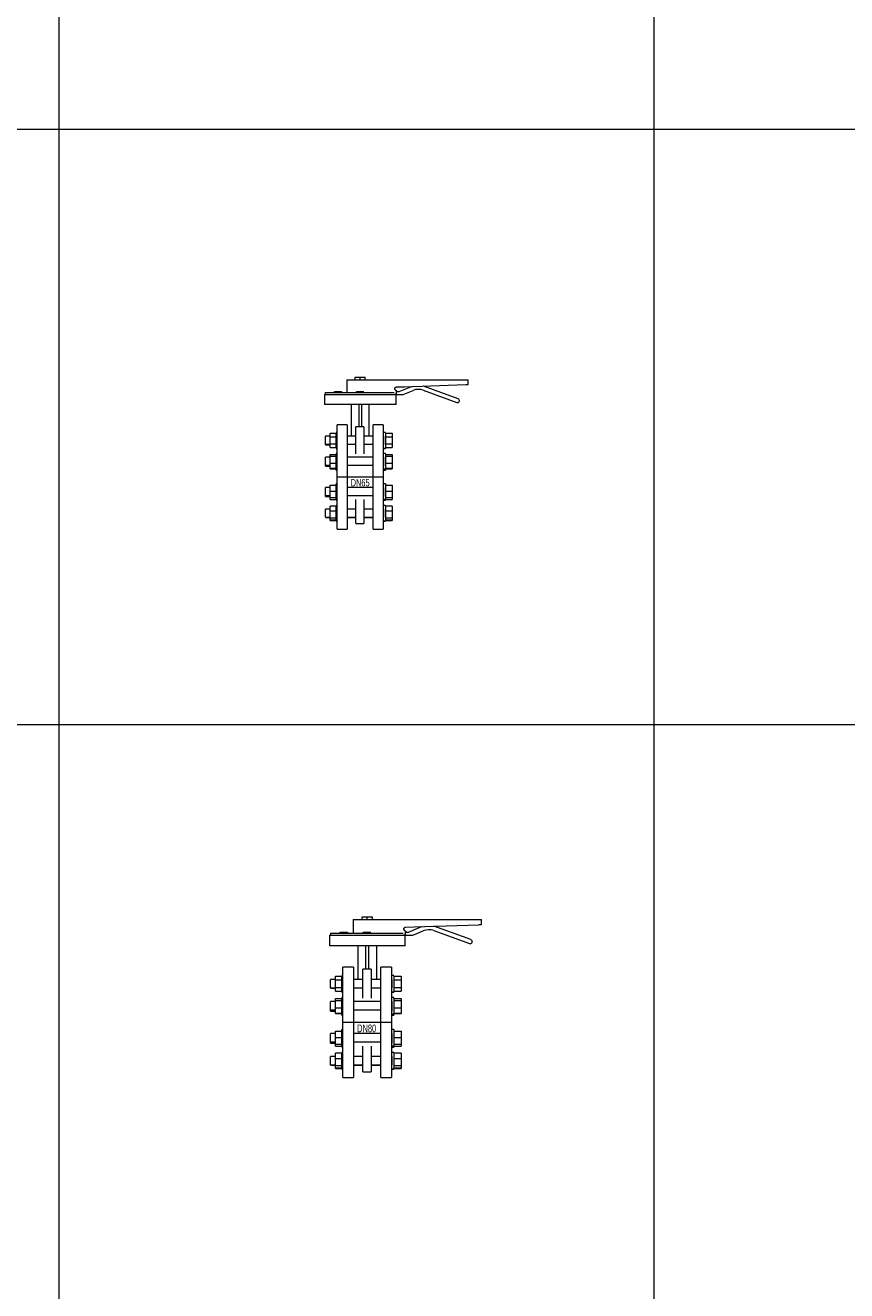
# Model space of a CAD drawing. Header units: millimetres. Extents: x 2339 to 23224, y 1509 to 18979.
# Tile 22 of 124: x 5136 to 6517, y 8258 to 10384. Entities that reach past the tile are written whole.
import ezdxf

# ---------------------------------------------------------------- set-up
doc = ezdxf.new("R2010")
doc.units = ezdxf.units.MM
doc.set_wipeout_variables(frame=1)
doc.layers.get('0').update_dxf_attribs({"lineweight": 0})
doc.styles.add('DISOCP', font='disocp.shx', dxfattribs={"width": 0.6})

# ---------------------------------------------------------------- blocks, each defined once
blk = doc.blocks.new('*U146')
blk.add_wipeout([(-23, -92.5), (-41, -92.5), (-41, -78.8), (-42.9, -78.8), (-42.9, -77.6), (-53.1, -77.4), (-53.1, -72.1), (-61.8, -72.1), (-61.8, -57.2), (-53.1, -57.2), (-53.1, -51.7), (-42.9, -51.7), (-42.9, -50.5), (-41, -50.5), (-41, -41.5), (-42.9, -41.5), (-42.9, -39.8), (-53.1, -39.8), (-53.1, -34.8), (-61.8, -34.8), (-61.8, -18.8), (-53.1, -18.8), (-53.1, -14.6), (-42.9, -14.6), (-42.9, -12.1), (-41, -12.1), (-41, 12.1), (-42.9, 12.1), (-42.9, 14.6), (-53.1, 14.6), (-53.1, 18.8), (-61.8, 18.8), (-61.8, 34.8), (-53.1, 34.8), (-53.1, 39.8), (-42.9, 39.8), (-42.9, 41.5), (-41, 41.5), (-41, 50.5), (-42.9, 50.5), (-42.9, 51.7), (-53.1, 51.7), (-53.1, 57.2), (-61.8, 57.2), (-61.8, 72.1), (-53.1, 72.1), (-53.1, 77.4), (-42.9, 77.4), (-42.9, 78.8), (-41, 78.8), (-41, 92.5), (-23, 92.5), (-23, 72.1), (-16, 72.1), (-16, 128.7), (-63.6, 128.7), (-63.6, 146.5), (-62, 146.5), (-62, 149.9), (-45.6, 149.9), (-45.6, 151.6), (-33.4, 151.6), (-33.4, 149.9), (-23.7, 149.9), (-23.7, 172.6), (-8.7, 172.6), (-8.7, 177.1), (8.7, 177.1), (8.7, 172.6), (192, 172.6), (192.1, 164.3), (112.2, 161.4), (174.1, 138.9), (175.5, 138), (176.2, 136.9), (176.5, 135.5), (176.2, 134.3), (175.8, 133.5), (175, 132.7), (173.5, 132.1), (171.7, 132.2), (112, 154), (108.5, 155), (105.9, 155.3), (103.4, 155.5), (101.1, 155.4), (98.4, 155), (97, 154.6), (94.1, 153.6), (76.5, 146.5), (64.4, 146.5), (64.4, 146.2), (63.6, 146.2), (63.6, 128.7), (16, 128.7), (16, 72.1), (23, 72.1), (23, 92.5), (41, 92.5), (41, 78.8), (44.7, 78.8), (44.7, 77.4), (57, 77.4), (57, 51.7), (44.7, 51.7), (44.7, 50.5), (41, 50.5), (41, 41.5), (44.7, 41.5), (44.7, 39.8), (57, 39.8), (57, 14.6), (44.7, 14.6), (44.7, 12.1), (41, 12.1), (41, -12.1), (44.7, -12.1), (44.7, -14.6), (57, -14.6), (57, -39.8), (44.7, -39.8), (44.7, -41.5), (41, -41.5), (41, -50.5), (44.7, -50.5), (44.7, -51.7), (57, -51.7), (57, -77.4), (44.7, -77.4), (44.7, -78.8), (41, -78.8), (41, -92.5), (23, -92.5), (23, -72.1), (6.6, -72.1), (6.6, -82.9), (-7.5, -82.9), (-7.5, -72.1), (-23, -72.1)])
for p, q in [((-23.7, 172.6), (-23.7, 149.9)), ((-23.7, 172.6), (-9.4, 172.6)), ((-9.4, 172.6), (29.2, 172.6)), ((-8.7, 177.1), (0, 177.1)), ((-8.7, 172.6), (-8.7, 177.1)), ((0, 177.1), (8.7, 177.1)), ((0, 172.6), (0, 177.1)), ((8.7, 172.6), (8.7, 177.1)), ((29.2, 172.6), (78.8, 172.6)), ((64.4, 159.7), (78.8, 160.2)), ((92.3, 160.7), (68.6, 151.1)), ((78.8, 172.6), (187.5, 172.6)), ((78.8, 160.2), (187.5, 164)), ((174.1, 138.9), (112.2, 161.4)), ((187.5, 172.6), (192, 172.6)), ((192.1, 164.3), (192.1, 172.6)), ((-63.6, 146.5), (-63.6, 128.7)), ((-63.6, 146.5), (62.1, 146.5)), ((-62, 149.9), (-62, 146.5)), ((-62, 149.9), (60.4, 149.9)), ((-45.6, 151.6), (-39.5, 151.6)), ((-45.6, 149.9), (-45.6, 151.6)), ((-39.5, 151.6), (-33.4, 151.6)), ((-39.5, 151.6), (-39.5, 149.9)), ((-33.4, 151.6), (-33.4, 149.9)), ((-6.6, 151.6), (-0.5, 151.6)), ((-6.6, 149.9), (-6.6, 151.6)), ((-0.5, 151.6), (5.6, 151.6)), ((-0.5, 149.9), (-0.5, 151.6)), ((5.6, 149.9), (5.6, 151.6)), ((64.4, 146.2), (60.9, 146.2)), ((63.6, 128.7), (63.6, 146.2)), ((64.4, 146.2), (64.4, 151.8)), ((68.6, 151.1), (64.4, 151.1)), ((64.4, 146.5), (76.5, 146.5)), ((76.5, 146.5), (94.1, 153.6)), ((112, 154), (171.7, 132.2)), ((63.6, 128.7), (-63.6, 128.7)), ((-16, 128.7), (-16, 71.9)), ((-2.7, 128.7), (-2.7, 89.2)), ((2.7, 89.2), (2.7, 128.7)), ((16, 72), (16, 128.7)), ((-23, 92.5), (-41, 92.5)), ((-41, 0), (-41, 92.5)), ((-23, 92.5), (-23, 0)), ((41, 92.5), (23, 92.5)), ((23, 0), (23, 92.5)), ((41, 92.5), (41, 0)), ((-53.1, 72.1), (-61.8, 72.1)), ((-61.8, 65.2), (-61.8, 72.1)), ((-53.1, 71.3), (-53.1, 77.4)), ((-53.1, 77.4), (-42.9, 77.4)), ((-53.1, 58.7), (-53.1, 71.3)), ((-53.1, 71.3), (-42.9, 71.3)), ((-41, 78.8), (-42.9, 78.8)), ((-42.9, 65.3), (-42.9, 78.3)), ((-7.5, 72.1), (-23, 72.1)), ((6.6, 89.2), (-7.5, 89.2)), ((-7.5, 74.2), (-7.5, 89.2)), ((-7.5, 40.7), (-7.5, 74.2)), ((6.6, 89.2), (6.6, 74.2)), ((6.6, 74.2), (6.6, 40.7)), ((23, 72.1), (6.6, 72.1)), ((41.2, 72.1), (41.2, 65.2)), ((44.7, 78.8), (41.4, 78.8)), ((41.4, 65.3), (41.4, 78.3)), ((44.7, 78.3), (44.7, 65.3)), ((44.7, 77.4), (57, 77.4)), ((44.7, 71.3), (57, 71.3)), ((57, 77.4), (57, 71.3)), ((57, 71.3), (57, 58.7)), ((-61.8, 58.1), (-61.8, 65.2)), ((-61.8, 58.1), (-53.1, 58.1)), ((-61.8, 57.2), (-61.8, 57.5)), ((-61.8, 57.2), (-53.1, 57.2)), ((-53.1, 52.2), (-53.1, 58.7)), ((-53.1, 58.7), (-42.9, 58.7)), ((-53.1, 52.2), (-42.9, 52.2)), ((-42.9, 51.7), (-53.1, 51.7)), ((-42.9, 51.8), (-42.9, 65.3)), ((-42.9, 50.9), (-42.9, 51.8)), ((-42.9, 51.3), (-41, 51.3)), ((-42.9, 50.5), (-41, 50.5)), ((-23, 58.1), (-7.5, 58.1)), ((6.6, 58.1), (23, 58.1)), ((41.2, 65.2), (41.2, 58.1)), ((41.2, 57.5), (41.2, 57.2)), ((41.4, 51.4), (41.4, 65.3)), ((41.4, 51.3), (44.7, 51.3)), ((41.4, 50.5), (41.4, 51.2)), ((41.4, 50.5), (44.7, 50.5)), ((44.7, 65.3), (44.7, 51.4)), ((44.7, 58.7), (57, 58.7)), ((44.7, 52.2), (57, 52.2)), ((57, 51.7), (44.7, 51.7)), ((44.7, 51.2), (44.7, 50.5)), ((57, 58.7), (57, 52.2)), ((-53.1, 34.8), (-61.8, 34.8)), ((-61.8, 22.9), (-61.8, 34.8)), ((-61.8, 20.8), (-61.8, 22.9)), ((-53.1, 36.7), (-53.1, 39.8)), ((-53.1, 39.8), (-42.9, 39.8)), ((-53.1, 24.6), (-53.1, 36.7)), ((-53.1, 36.7), (-42.9, 36.7)), ((-53.1, 15.5), (-53.1, 24.6)), ((-53.1, 24.6), (-42.9, 24.6)), ((-41, 41.5), (-42.9, 41.5)), ((-42.9, 18.2), (-42.9, 41)), ((23, 34.8), (-23, 34.8)), ((41.2, 34.8), (41.2, 22.9)), ((41.2, 22.9), (41.2, 20.8)), ((44.7, 41.5), (41.4, 41.5)), ((41.4, 18.2), (41.4, 41)), ((44.7, 41), (44.7, 18.2)), ((44.7, 39.8), (57, 39.8)), ((44.7, 36.7), (57, 36.7)), ((44.7, 24.6), (57, 24.6)), ((57, 39.8), (57, 36.7)), ((57, 36.7), (57, 24.6)), ((57, 24.6), (57, 15.5)), ((-61.8, 20.8), (-53.1, 20.8)), ((-61.8, 18.8), (-61.8, 20.7)), ((-61.8, 18.8), (-53.1, 18.8)), ((-53.1, 15.5), (-42.9, 15.5)), ((-53.1, 14.9), (-53.1, 15.5)), ((-53.1, 14.6), (-53.1, 14.9)), ((-42.9, 14.9), (-53.1, 14.9)), ((-53.1, 14.6), (-42.9, 14.6)), ((-42.9, 14.5), (-42.9, 18.2)), ((-42.9, 14.1), (-41, 14.1)), ((-42.9, 12.1), (-42.9, 14)), ((-42.9, 12.5), (-42.9, 12.1)), ((-42.9, 12.1), (-41, 12.1)), ((-41, -92.5), (-41, 0)), ((-41, 0), (41, 0)), ((-23, 20.8), (23, 20.8)), ((-23, 0), (-23, -92.5)), ((23, -92.5), (23, 0)), ((41, 0), (41, -92.5)), ((41.2, 20.7), (41.2, 18.8)), ((41.4, 14.1), (41.4, 18.2)), ((41.4, 14.1), (44.7, 14.1)), ((41.4, 12.1), (41.4, 14)), ((41.4, 12.1), (44.7, 12.1)), ((44.7, 18.2), (44.7, 14.1)), ((44.7, 15.5), (57, 15.5)), ((57, 14.9), (44.7, 14.9)), ((44.7, 14.6), (57, 14.6)), ((44.7, 14), (44.7, 12.1)), ((57, 15.5), (57, 14.9)), ((57, 14.9), (57, 14.6)), ((-53.1, -18.8), (-61.8, -18.8)), ((-61.8, -32.8), (-61.8, -18.8)), ((-53.1, -25.5), (-53.1, -14.6)), ((-53.1, -14.6), (-42.9, -14.6)), ((-41, -12.1), (-42.9, -12.1)), ((-42.9, -39.5), (-42.9, -12.1)), ((-42.9, -12.1), (-42.9, -12.6)), ((23, -18.8), (-23, -18.8)), ((41.2, -18.8), (41.2, -32.8)), ((44.7, -12.1), (41.4, -12.1)), ((41.4, -39.5), (41.4, -12.1)), ((41.4, -12.1), (41.4, -12.6)), ((44.7, -12.6), (44.7, -12.1)), ((44.7, -12.1), (44.7, -39.5)), ((44.7, -14.6), (57, -14.6)), ((57, -14.6), (57, -25.5)), ((-61.8, -32.8), (-53.1, -32.8)), ((-61.8, -34.8), (-61.8, -32.8)), ((-61.8, -34.8), (-53.1, -34.8)), ((-53.1, -36.5), (-53.1, -25.5)), ((-53.1, -25.5), (-42.9, -25.5)), ((-53.1, -36.7), (-53.1, -36.5)), ((-53.1, -36.5), (-42.9, -36.5)), ((-53.1, -36.7), (-42.9, -36.7)), ((-53.1, -39.8), (-53.1, -36.7)), ((-53.1, -39.8), (-42.9, -39.8)), ((-42.9, -39.1), (-42.9, -39.5)), ((-42.9, -39.5), (-41, -39.5)), ((-42.9, -41.1), (-42.9, -39.5)), ((-42.9, -41.5), (-41, -41.5)), ((-23, -32.8), (23, -32.8)), ((-7.5, -67.9), (-7.5, -40.2)), ((6.6, -40.2), (6.6, -67.9)), ((41.2, -32.8), (41.2, -34.8)), ((41.4, -39.5), (44.7, -39.5)), ((41.4, -41.5), (41.4, -39.5)), ((41.4, -41.5), (44.7, -41.5)), ((44.7, -25.5), (57, -25.5)), ((44.7, -36.5), (57, -36.5)), ((44.7, -36.7), (57, -36.7)), ((44.7, -39.5), (44.7, -41.5)), ((44.7, -39.8), (57, -39.8)), ((57, -25.5), (57, -36.5)), ((57, -36.5), (57, -36.7)), ((57, -36.7), (57, -39.8)), ((-53.1, -57.2), (-61.8, -57.2)), ((-61.8, -59.2), (-61.8, -57.2)), ((-61.8, -71.3), (-61.8, -59.2)), ((-53.1, -60.5), (-53.1, -51.7)), ((-42.9, -51.7), (-53.1, -51.7)), ((-53.1, -72.7), (-53.1, -60.5)), ((-53.1, -60.5), (-42.9, -60.5)), ((-41, -50.5), (-42.9, -50.5)), ((-42.9, -54.4), (-42.9, -51.1)), ((-42.9, -77.6), (-42.9, -54.4)), ((-7.5, -57.2), (-23, -57.2)), ((23, -57.2), (6.6, -57.2)), ((41.2, -57.2), (41.2, -59.2)), ((41.2, -59.2), (41.2, -71.3)), ((44.7, -50.5), (41.4, -50.5)), ((41.4, -54.4), (41.4, -51.1)), ((41.4, -78), (41.4, -54.4)), ((44.7, -51.1), (44.7, -54.4)), ((57, -51.7), (44.7, -51.7)), ((44.7, -54.4), (44.7, -78)), ((44.7, -60.5), (57, -60.5)), ((57, -51.7), (57, -60.5)), ((57, -60.5), (57, -72.7)), ((-61.8, -71.3), (-53.1, -71.3)), ((-61.8, -72.1), (-61.8, -71.8)), ((-61.8, -72.1), (-53.1, -72.1)), ((-53.1, -76.2), (-53.1, -72.7)), ((-53.1, -72.7), (-42.9, -72.7)), ((-53.1, -77.4), (-53.1, -76.2)), ((-53.1, -76.2), (-42.9, -76.2)), ((-53.1, -77.4), (-42.9, -77.4)), ((-42.9, -78.4), (-42.9, -77.6)), ((-42.9, -78), (-41, -78)), ((-42.9, -78.8), (-41, -78.8)), ((-23, -71.3), (-7.5, -71.3)), ((-23, -72.1), (-7.5, -72.1)), ((-7.5, -82.9), (-7.5, -67.9)), ((-7.5, -82.9), (6.6, -82.9)), ((6.6, -67.9), (6.6, -82.9)), ((6.6, -71.3), (23, -71.3)), ((6.6, -72.1), (23, -72.1)), ((41.2, -71.8), (41.2, -72.1)), ((41.4, -78), (44.7, -78)), ((41.4, -78.8), (41.4, -78.3)), ((41.4, -78.8), (44.7, -78.8)), ((44.7, -72.7), (57, -72.7)), ((44.7, -76.2), (57, -76.2)), ((44.7, -77.4), (57, -77.4)), ((44.7, -78.3), (44.7, -78.8)), ((57, -72.7), (57, -76.2)), ((57, -76.2), (57, -77.4)), ((-41, -92.5), (-23, -92.5)), ((23, -92.5), (41, -92.5))]:
    blk.add_line(p, q)
at = {"flags": 128}
blk.add_lwpolyline([(187.5, 164), (188.7, 164.1), (189.8, 164.1), (190.8, 164.1), (191.5, 164.2)], dxfattribs=at)
for centre, radius, start, end in [((103.4, 130.5), 25, 70, 112), ((172.9, 135.5), 3.53, 250, 70)]:
    blk.add_arc(centre, radius, start, end)
for points, knots in [([(63.1, 154.1), (62.8, 154.2), (62.3, 154.6), (61.8, 155.3), (61.5, 156.1), (61.4, 157.1), (61.6, 157.9), (62, 158.5), (62.4, 159), (62.8, 159.3), (63.5, 159.6), (64.1, 159.7), (64.4, 159.7)], [0, 0, 0, 0, 0.111111, 0.222222, 0.333333, 0.444444, 0.583333, 0.652778, 0.722222, 0.791667, 0.861111, 1, 1, 1, 1]), ([(64.4, 151.8), (64.4, 152.2), (64.3, 152.8), (63.8, 153.6), (63.3, 153.9), (63.1, 154.1)], [0, 0, 0, 0, 0.4, 0.7, 1, 1, 1, 1]), ([(63.1, 154.1), (63.4, 153.9), (63.9, 153.5), (64.3, 152.7), (64.4, 152.1), (64.4, 151.8)], [0, 0, 0, 0, 0.4, 0.7, 1, 1, 1, 1])]:
    blk.add_open_spline(points, degree=3, knots=knots)
for points in [[(191.5, 164.2), (191.8, 164.2), (192, 164.3), (192.1, 164.3)], [(62.3, 154.6), (62.6, 154.4), (62.8, 154.2), (63.1, 154.1)]]:
    blk.add_open_spline(points, degree=3)
at = {"style": 'DISOCP', "width": 0.7}
blk.add_text('DN65', height=12.96, dxfattribs=at).set_placement((-17, -16.7))
blk = doc.blocks.new('*U145')
blk.add_wipeout([(-23, -92.5), (-41, -92.5), (-41, -78.8), (-42.9, -78.8), (-42.9, -77.6), (-53.1, -77.4), (-53.1, -72.1), (-61.8, -72.1), (-61.8, -57.2), (-53.1, -57.2), (-53.1, -51.7), (-42.9, -51.7), (-42.9, -50.5), (-41, -50.5), (-41, -41.5), (-42.9, -41.5), (-42.9, -39.8), (-53.1, -39.8), (-53.1, -34.8), (-61.8, -34.8), (-61.8, -18.8), (-53.1, -18.8), (-53.1, -14.6), (-42.9, -14.6), (-42.9, -12.1), (-41, -12.1), (-41, 12.1), (-42.9, 12.1), (-42.9, 14.6), (-53.1, 14.6), (-53.1, 18.8), (-61.8, 18.8), (-61.8, 34.8), (-53.1, 34.8), (-53.1, 39.8), (-42.9, 39.8), (-42.9, 41.5), (-41, 41.5), (-41, 50.5), (-42.9, 50.5), (-42.9, 51.7), (-53.1, 51.7), (-53.1, 57.2), (-61.8, 57.2), (-61.8, 72.1), (-53.1, 72.1), (-53.1, 77.4), (-42.9, 77.4), (-42.9, 78.8), (-41, 78.8), (-41, 92.5), (-23, 92.5), (-23, 72.1), (-16, 72.1), (-16, 128.7), (-63.6, 128.7), (-63.6, 146.5), (-62, 146.5), (-62, 149.9), (-45.6, 149.9), (-45.6, 151.6), (-33.4, 151.6), (-33.4, 149.9), (-23.7, 149.9), (-23.7, 172.6), (-8.7, 172.6), (-8.7, 177.1), (8.7, 177.1), (8.7, 172.6), (192, 172.6), (192.1, 164.3), (112.2, 161.4), (174.1, 138.9), (175.5, 138), (176.2, 136.9), (176.5, 135.5), (176.2, 134.3), (175.8, 133.5), (175, 132.7), (173.5, 132.1), (171.7, 132.2), (112, 154), (108.5, 155), (105.9, 155.3), (103.4, 155.5), (101.1, 155.4), (98.4, 155), (97, 154.6), (94.1, 153.6), (76.5, 146.5), (64.4, 146.5), (64.4, 146.2), (63.6, 146.2), (63.6, 128.7), (16, 128.7), (16, 72.1), (23, 72.1), (23, 92.5), (41, 92.5), (41, 78.8), (44.7, 78.8), (44.7, 77.4), (57, 77.4), (57, 51.7), (44.7, 51.7), (44.7, 50.5), (41, 50.5), (41, 41.5), (44.7, 41.5), (44.7, 39.8), (57, 39.8), (57, 14.6), (44.7, 14.6), (44.7, 12.1), (41, 12.1), (41, -12.1), (44.7, -12.1), (44.7, -14.6), (57, -14.6), (57, -39.8), (44.7, -39.8), (44.7, -41.5), (41, -41.5), (41, -50.5), (44.7, -50.5), (44.7, -51.7), (57, -51.7), (57, -77.4), (44.7, -77.4), (44.7, -78.8), (41, -78.8), (41, -92.5), (23, -92.5), (23, -72.1), (6.6, -72.1), (6.6, -82.9), (-7.5, -82.9), (-7.5, -72.1), (-23, -72.1)])
for p, q in [((-23.7, 172.6), (-23.7, 149.9)), ((-23.7, 172.6), (-9.4, 172.6)), ((-9.4, 172.6), (29.2, 172.6)), ((-8.7, 177.1), (0, 177.1)), ((-8.7, 172.6), (-8.7, 177.1)), ((0, 177.1), (8.7, 177.1)), ((0, 172.6), (0, 177.1)), ((8.7, 172.6), (8.7, 177.1)), ((29.2, 172.6), (78.8, 172.6)), ((78.8, 172.6), (187.5, 172.6)), ((187.5, 172.6), (192, 172.6)), ((192.1, 164.3), (192.1, 172.6)), ((-62, 149.9), (-62, 146.5)), ((-62, 149.9), (60.4, 149.9)), ((-45.6, 151.6), (-39.5, 151.6)), ((-45.6, 149.9), (-45.6, 151.6)), ((-39.5, 151.6), (-33.4, 151.6)), ((-39.5, 151.6), (-39.5, 149.9)), ((-33.4, 151.6), (-33.4, 149.9)), ((-6.6, 151.6), (-0.5, 151.6)), ((-6.6, 149.9), (-6.6, 151.6)), ((-0.5, 151.6), (5.6, 151.6)), ((-0.5, 149.9), (-0.5, 151.6)), ((5.6, 149.9), (5.6, 151.6)), ((64.4, 159.7), (78.8, 160.2)), ((64.4, 146.2), (64.4, 151.8)), ((68.6, 151.1), (64.4, 151.1)), ((92.3, 160.7), (68.6, 151.1)), ((76.5, 146.5), (94.1, 153.6)), ((78.8, 160.2), (187.5, 164)), ((112, 154), (171.7, 132.2)), ((174.1, 138.9), (112.2, 161.4)), ((-63.6, 146.5), (-63.6, 128.7)), ((-63.6, 146.5), (62.1, 146.5)), ((63.6, 128.7), (-63.6, 128.7)), ((-16, 128.7), (-16, 71.9)), ((-2.7, 128.7), (-2.7, 89.2)), ((2.7, 89.2), (2.7, 128.7)), ((16, 72), (16, 128.7)), ((64.4, 146.2), (60.9, 146.2)), ((63.6, 128.7), (63.6, 146.2)), ((64.4, 146.5), (76.5, 146.5)), ((-23, 92.5), (-41, 92.5)), ((-41, 0), (-41, 92.5)), ((-23, 92.5), (-23, 0)), ((6.6, 89.2), (-7.5, 89.2)), ((-7.5, 74.2), (-7.5, 89.2)), ((6.6, 89.2), (6.6, 74.2)), ((41, 92.5), (23, 92.5)), ((23, 0), (23, 92.5)), ((41, 92.5), (41, 0)), ((-53.1, 72.1), (-61.8, 72.1)), ((-61.8, 65.2), (-61.8, 72.1)), ((-61.8, 58.1), (-61.8, 65.2)), ((-53.1, 71.3), (-53.1, 77.4)), ((-53.1, 77.4), (-42.9, 77.4)), ((-53.1, 58.7), (-53.1, 71.3)), ((-53.1, 71.3), (-42.9, 71.3)), ((-41, 78.8), (-42.9, 78.8)), ((-42.9, 65.3), (-42.9, 78.3)), ((-42.9, 51.8), (-42.9, 65.3)), ((-7.5, 72.1), (-23, 72.1)), ((-7.5, 40.7), (-7.5, 74.2)), ((6.6, 74.2), (6.6, 40.7)), ((23, 72.1), (6.6, 72.1)), ((41.2, 72.1), (41.2, 65.2)), ((41.2, 65.2), (41.2, 58.1)), ((44.7, 78.8), (41.4, 78.8)), ((41.4, 65.3), (41.4, 78.3)), ((41.4, 51.4), (41.4, 65.3)), ((44.7, 78.3), (44.7, 65.3)), ((44.7, 77.4), (57, 77.4)), ((44.7, 71.3), (57, 71.3)), ((44.7, 65.3), (44.7, 51.4)), ((57, 77.4), (57, 71.3)), ((57, 71.3), (57, 58.7)), ((-61.8, 58.1), (-53.1, 58.1)), ((-61.8, 57.2), (-61.8, 57.5)), ((-61.8, 57.2), (-53.1, 57.2)), ((-53.1, 52.2), (-53.1, 58.7)), ((-53.1, 58.7), (-42.9, 58.7)), ((-53.1, 52.2), (-42.9, 52.2)), ((-42.9, 51.7), (-53.1, 51.7)), ((-42.9, 50.9), (-42.9, 51.8)), ((-42.9, 51.3), (-41, 51.3)), ((-42.9, 50.5), (-41, 50.5)), ((-23, 58.1), (-7.5, 58.1)), ((6.6, 58.1), (23, 58.1)), ((41.2, 57.5), (41.2, 57.2)), ((41.4, 51.3), (44.7, 51.3)), ((41.4, 50.5), (41.4, 51.2)), ((41.4, 50.5), (44.7, 50.5)), ((44.7, 58.7), (57, 58.7)), ((44.7, 52.2), (57, 52.2)), ((57, 51.7), (44.7, 51.7)), ((44.7, 51.2), (44.7, 50.5)), ((57, 58.7), (57, 52.2)), ((-53.1, 34.8), (-61.8, 34.8)), ((-61.8, 22.9), (-61.8, 34.8)), ((-61.8, 20.8), (-61.8, 22.9)), ((-53.1, 36.7), (-53.1, 39.8)), ((-53.1, 39.8), (-42.9, 39.8)), ((-53.1, 24.6), (-53.1, 36.7)), ((-53.1, 36.7), (-42.9, 36.7)), ((-53.1, 15.5), (-53.1, 24.6)), ((-53.1, 24.6), (-42.9, 24.6)), ((-41, 41.5), (-42.9, 41.5)), ((-42.9, 18.2), (-42.9, 41)), ((23, 34.8), (-23, 34.8)), ((41.2, 34.8), (41.2, 22.9)), ((41.2, 22.9), (41.2, 20.8)), ((44.7, 41.5), (41.4, 41.5)), ((41.4, 18.2), (41.4, 41)), ((44.7, 41), (44.7, 18.2)), ((44.7, 39.8), (57, 39.8)), ((44.7, 36.7), (57, 36.7)), ((44.7, 24.6), (57, 24.6)), ((57, 39.8), (57, 36.7)), ((57, 36.7), (57, 24.6)), ((57, 24.6), (57, 15.5)), ((-61.8, 20.8), (-53.1, 20.8)), ((-61.8, 18.8), (-61.8, 20.7)), ((-61.8, 18.8), (-53.1, 18.8)), ((-53.1, 15.5), (-42.9, 15.5)), ((-53.1, 14.9), (-53.1, 15.5)), ((-53.1, 14.6), (-53.1, 14.9)), ((-42.9, 14.9), (-53.1, 14.9)), ((-53.1, 14.6), (-42.9, 14.6)), ((-42.9, 14.5), (-42.9, 18.2)), ((-42.9, 14.1), (-41, 14.1)), ((-42.9, 12.1), (-42.9, 14)), ((-42.9, 12.5), (-42.9, 12.1)), ((-42.9, 12.1), (-41, 12.1)), ((-41, -92.5), (-41, 0)), ((-41, 0), (41, 0)), ((-23, 20.8), (23, 20.8)), ((-23, 0), (-23, -92.5)), ((23, -92.5), (23, 0)), ((41, 0), (41, -92.5)), ((41.2, 20.7), (41.2, 18.8)), ((41.4, 14.1), (41.4, 18.2)), ((41.4, 14.1), (44.7, 14.1)), ((41.4, 12.1), (41.4, 14)), ((41.4, 12.1), (44.7, 12.1)), ((44.7, 18.2), (44.7, 14.1)), ((44.7, 15.5), (57, 15.5)), ((57, 14.9), (44.7, 14.9)), ((44.7, 14.6), (57, 14.6)), ((44.7, 14), (44.7, 12.1)), ((57, 15.5), (57, 14.9)), ((57, 14.9), (57, 14.6)), ((-53.1, -18.8), (-61.8, -18.8)), ((-61.8, -32.8), (-61.8, -18.8)), ((-53.1, -25.5), (-53.1, -14.6)), ((-53.1, -14.6), (-42.9, -14.6)), ((-41, -12.1), (-42.9, -12.1)), ((-42.9, -39.5), (-42.9, -12.1)), ((-42.9, -12.1), (-42.9, -12.6)), ((23, -18.8), (-23, -18.8)), ((41.2, -18.8), (41.2, -32.8)), ((44.7, -12.1), (41.4, -12.1)), ((41.4, -39.5), (41.4, -12.1)), ((41.4, -12.1), (41.4, -12.6)), ((44.7, -12.6), (44.7, -12.1)), ((44.7, -12.1), (44.7, -39.5)), ((44.7, -14.6), (57, -14.6)), ((57, -14.6), (57, -25.5)), ((-61.8, -32.8), (-53.1, -32.8)), ((-61.8, -34.8), (-61.8, -32.8)), ((-61.8, -34.8), (-53.1, -34.8)), ((-53.1, -36.5), (-53.1, -25.5)), ((-53.1, -25.5), (-42.9, -25.5)), ((-53.1, -36.7), (-53.1, -36.5)), ((-53.1, -36.5), (-42.9, -36.5)), ((-53.1, -36.7), (-42.9, -36.7)), ((-53.1, -39.8), (-53.1, -36.7)), ((-53.1, -39.8), (-42.9, -39.8)), ((-42.9, -39.1), (-42.9, -39.5)), ((-42.9, -39.5), (-41, -39.5)), ((-42.9, -41.1), (-42.9, -39.5)), ((-42.9, -41.5), (-41, -41.5)), ((-23, -32.8), (23, -32.8)), ((-7.5, -67.9), (-7.5, -40.2)), ((6.6, -40.2), (6.6, -67.9)), ((41.2, -32.8), (41.2, -34.8)), ((41.4, -39.5), (44.7, -39.5)), ((41.4, -41.5), (41.4, -39.5)), ((41.4, -41.5), (44.7, -41.5)), ((44.7, -25.5), (57, -25.5)), ((44.7, -36.5), (57, -36.5)), ((44.7, -36.7), (57, -36.7)), ((44.7, -39.5), (44.7, -41.5)), ((44.7, -39.8), (57, -39.8)), ((57, -25.5), (57, -36.5)), ((57, -36.5), (57, -36.7)), ((57, -36.7), (57, -39.8)), ((-53.1, -57.2), (-61.8, -57.2)), ((-61.8, -59.2), (-61.8, -57.2)), ((-61.8, -71.3), (-61.8, -59.2)), ((-53.1, -60.5), (-53.1, -51.7)), ((-42.9, -51.7), (-53.1, -51.7)), ((-53.1, -72.7), (-53.1, -60.5)), ((-53.1, -60.5), (-42.9, -60.5)), ((-41, -50.5), (-42.9, -50.5)), ((-42.9, -54.4), (-42.9, -51.1)), ((-42.9, -77.6), (-42.9, -54.4)), ((-7.5, -57.2), (-23, -57.2)), ((23, -57.2), (6.6, -57.2)), ((41.2, -57.2), (41.2, -59.2)), ((41.2, -59.2), (41.2, -71.3)), ((44.7, -50.5), (41.4, -50.5)), ((41.4, -54.4), (41.4, -51.1)), ((41.4, -78), (41.4, -54.4)), ((44.7, -51.1), (44.7, -54.4)), ((57, -51.7), (44.7, -51.7)), ((44.7, -54.4), (44.7, -78)), ((44.7, -60.5), (57, -60.5)), ((57, -51.7), (57, -60.5)), ((57, -60.5), (57, -72.7)), ((-61.8, -71.3), (-53.1, -71.3)), ((-61.8, -72.1), (-61.8, -71.8)), ((-61.8, -72.1), (-53.1, -72.1)), ((-53.1, -76.2), (-53.1, -72.7)), ((-53.1, -72.7), (-42.9, -72.7)), ((-53.1, -77.4), (-53.1, -76.2)), ((-53.1, -76.2), (-42.9, -76.2)), ((-53.1, -77.4), (-42.9, -77.4)), ((-42.9, -78.4), (-42.9, -77.6)), ((-42.9, -78), (-41, -78)), ((-42.9, -78.8), (-41, -78.8)), ((-23, -71.3), (-7.5, -71.3)), ((-23, -72.1), (-7.5, -72.1)), ((-7.5, -82.9), (-7.5, -67.9)), ((-7.5, -82.9), (6.6, -82.9)), ((6.6, -67.9), (6.6, -82.9)), ((6.6, -71.3), (23, -71.3)), ((6.6, -72.1), (23, -72.1)), ((41.2, -71.8), (41.2, -72.1)), ((41.4, -78), (44.7, -78)), ((41.4, -78.8), (41.4, -78.3)), ((41.4, -78.8), (44.7, -78.8)), ((44.7, -72.7), (57, -72.7)), ((44.7, -76.2), (57, -76.2)), ((44.7, -77.4), (57, -77.4)), ((44.7, -78.3), (44.7, -78.8)), ((57, -72.7), (57, -76.2)), ((57, -76.2), (57, -77.4)), ((-41, -92.5), (-23, -92.5)), ((23, -92.5), (41, -92.5))]:
    blk.add_line(p, q)
at = {"flags": 128}
blk.add_lwpolyline([(187.5, 164), (188.7, 164.1), (189.8, 164.1), (190.8, 164.1), (191.5, 164.2)], dxfattribs=at)
for centre, radius, start, end in [((103.4, 130.5), 25, 70, 112), ((172.9, 135.5), 3.53, 250, 70)]:
    blk.add_arc(centre, radius, start, end)
for points, knots in [([(63.1, 154.1), (62.8, 154.2), (62.3, 154.6), (61.8, 155.3), (61.5, 156.1), (61.4, 157.1), (61.6, 157.9), (62, 158.5), (62.4, 159), (62.8, 159.3), (63.5, 159.6), (64.1, 159.7), (64.4, 159.7)], [0, 0, 0, 0, 0.111111, 0.222222, 0.333333, 0.444444, 0.583333, 0.652778, 0.722222, 0.791667, 0.861111, 1, 1, 1, 1]), ([(64.4, 151.8), (64.4, 152.2), (64.3, 152.8), (63.8, 153.6), (63.3, 153.9), (63.1, 154.1)], [0, 0, 0, 0, 0.4, 0.7, 1, 1, 1, 1]), ([(63.1, 154.1), (63.4, 153.9), (63.9, 153.5), (64.3, 152.7), (64.4, 152.1), (64.4, 151.8)], [0, 0, 0, 0, 0.4, 0.7, 1, 1, 1, 1])]:
    blk.add_open_spline(points, degree=3, knots=knots)
for points in [[(62.3, 154.6), (62.6, 154.4), (62.8, 154.2), (63.1, 154.1)], [(191.5, 164.2), (191.8, 164.2), (192, 164.3), (192.1, 164.3)]]:
    blk.add_open_spline(points, degree=3)
at = {"style": 'DISOCP', "width": 0.7}
blk.add_text('DN80', height=12.96, dxfattribs=at).set_placement((-17, -16.7))

msp = doc.modelspace()

# ---------------------------------------------------------------- linework, layer by layer
for p, q in [((5193.1, 1508.9), (5193.1, 16868.4)), ((6193.1, 1508.9), (6193.1, 16868.4)), ((2339.1, 10208.9), (19193.1, 10208.9)), ((2339.1, 9208.9), (19193.1, 9208.9))]:
    msp.add_line(p, q)

# ---------------------------------------------------------------- block references
at = {"xscale": 0.9459459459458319, "yscale": 0.9459459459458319, "zscale": 0.9459459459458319}
msp.add_blockref('*U146', (5699.3, 9625), dxfattribs=at)
msp.add_blockref('*U145', (5711.1, 8708.9))

doc.saveas('drawing.dxf')
